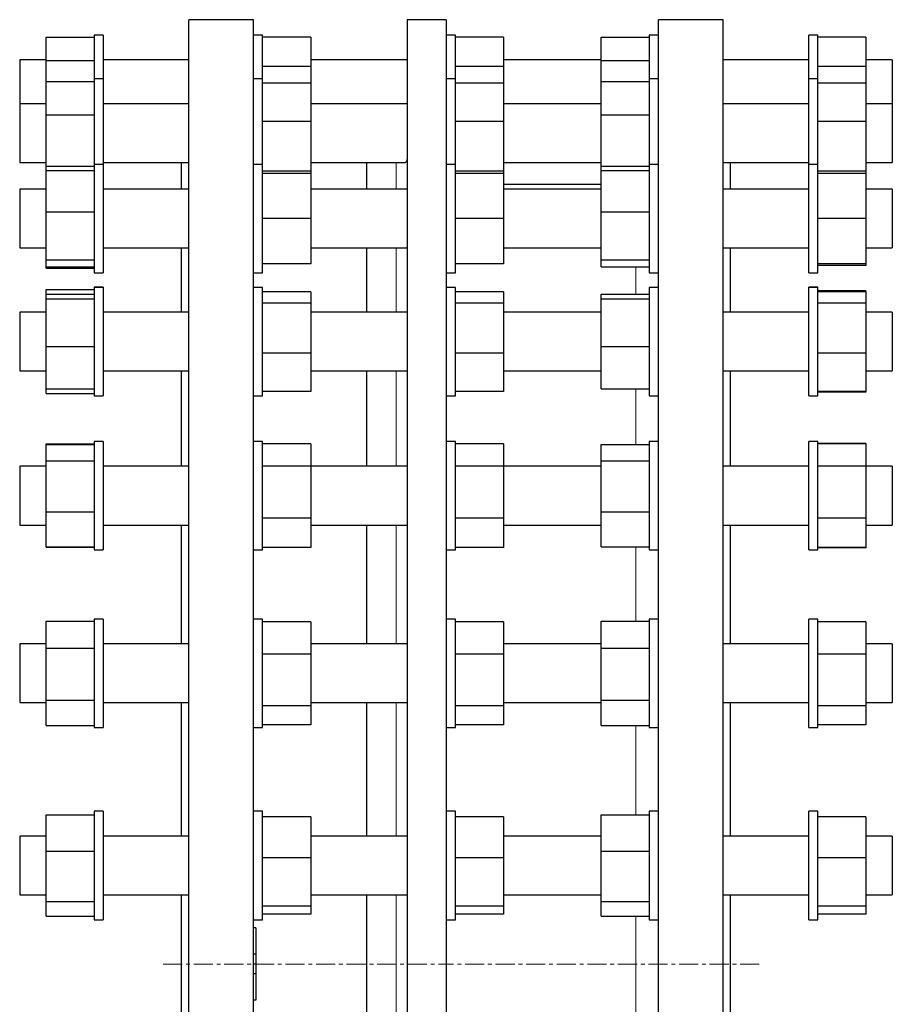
# Model space of a CAD drawing. Header units: millimetres. Extents: x 96 to 2396, y 129 to 2228.
# Tile 4 of 4: x 1816 to 2396, y 1547 to 2201. Entities that reach past the tile are written whole.
import ezdxf

# ---------------------------------------------------------------- set-up
doc = ezdxf.new("R2010")
doc.units = ezdxf.units.MM
doc.linetypes.add('CENTERX2', pattern=[20.32, 12.7, -2.54, 2.54, -2.54])
doc.layers.add('FORMAT', color=7, linetype='Continuous')

msp = doc.modelspace()

# ---------------------------------------------------------------- linework, layer by layer
at = {"color": 7, "linetype": 'Continuous', "lineweight": 25}
for p, q in [((1971.5, 2201), (1928.5, 2201)), ((1928.5, 946), (1928.5, 2201)), ((1971.5, 946), (1971.5, 2201)), ((2099.57, 2201), (2073.57, 2201)), ((2073.57, 2201), (2073.57, 946)), ((2099.57, 2201), (2099.57, 946)), ((2283.5, 2201), (2240.5, 2201)), ((2240.5, 1573.5), (2240.5, 2201)), ((2283.5, 1573.5), (2283.5, 2201)), ((1833.5, 2189.41), (1865.5, 2189.41)), ((1833.5, 2173.82), (1833.5, 2189.41)), ((1871.5, 2190.83), (1865.5, 2190.83)), ((1865.5, 2190.83), (1865.5, 2190.82)), ((1871.5, 2190.82), (1865.5, 2190.82)), ((1865.5, 2190.82), (1865.5, 2161.68)), ((1871.5, 2190.83), (1871.5, 2190.82)), ((1871.5, 2190.82), (1871.5, 2161.68)), ((1977.5, 2190.83), (1971.5, 2190.83)), ((1977.5, 2190.82), (1971.5, 2190.82)), ((1977.5, 2190.82), (1977.5, 2190.83)), ((1977.5, 2161.68), (1977.5, 2190.82)), ((2009.5, 2189.37), (1977.5, 2189.37)), ((2009.5, 2189.37), (2009.5, 2169.85)), ((2105.57, 2190.83), (2099.57, 2190.83)), ((2105.57, 2190.82), (2099.57, 2190.82)), ((2105.57, 2190.82), (2105.57, 2190.83)), ((2105.57, 2161.68), (2105.57, 2190.82)), ((2137.57, 2189.37), (2105.57, 2189.37)), ((2137.57, 2189.37), (2137.57, 2169.85)), ((2202.5, 2189.41), (2234.5, 2189.41)), ((2202.5, 2173.82), (2202.5, 2189.41)), ((2240.5, 2190.83), (2234.5, 2190.83)), ((2234.5, 2190.83), (2234.5, 2190.82)), ((2240.5, 2190.82), (2234.5, 2190.82)), ((2234.5, 2190.82), (2234.5, 2161.68)), ((2346.5, 2190.83), (2340.5, 2190.83)), ((2340.5, 2190.82), (2340.5, 2190.83)), ((2346.5, 2190.82), (2340.5, 2190.82)), ((2340.5, 2161.68), (2340.5, 2190.82)), ((2346.5, 2190.82), (2346.5, 2190.83)), ((2346.5, 2161.68), (2346.5, 2190.82)), ((2378.5, 2189.37), (2346.5, 2189.37)), ((2378.5, 2189.37), (2378.5, 2169.85)), ((1833.5, 2174.33), (1816, 2174.33)), ((1816, 2174.33), (1816, 2174.32)), ((1833.5, 2174.32), (1816, 2174.32)), ((1816, 2174.32), (1816, 2171.68)), ((1833.5, 2173.82), (1865.5, 2173.82)), ((1833.5, 2159.83), (1833.5, 2173.82)), ((1928.5, 2174.33), (1871.5, 2174.33)), ((1928.5, 2174.32), (1871.5, 2174.32)), ((2073.57, 2174.33), (2009.5, 2174.33)), ((2073.57, 2174.32), (2009.5, 2174.32)), ((2202.5, 2174.33), (2137.57, 2174.33)), ((2202.5, 2174.32), (2137.57, 2174.32)), ((2202.5, 2173.82), (2234.5, 2173.82)), ((2202.5, 2159.83), (2202.5, 2173.82)), ((2340.5, 2174.33), (2283.5, 2174.33)), ((2340.5, 2174.32), (2283.5, 2174.32)), ((2396, 2174.33), (2378.5, 2174.33)), ((2396, 2174.32), (2378.5, 2174.32)), ((2396, 2174.33), (2396, 2174.32)), ((2396, 2174.32), (2396, 2171.68)), ((1816, 2171.68), (1816, 2145.18)), ((2009.5, 2169.85), (1977.5, 2169.85)), ((2009.5, 2169.85), (2009.5, 2158.77)), ((2137.57, 2169.85), (2105.57, 2169.85)), ((2137.57, 2169.85), (2137.57, 2158.77)), ((2378.5, 2169.85), (2346.5, 2169.85)), ((2378.5, 2169.85), (2378.5, 2158.77)), ((2396, 2171.68), (2396, 2145.18)), ((1833.5, 2137.75), (1833.5, 2159.83)), ((1833.5, 2159.83), (1865.5, 2159.83)), ((1871.5, 2161.67), (1865.5, 2161.67)), ((1865.5, 2161.67), (1865.5, 2161.17)), ((1865.5, 2161.17), (1865.5, 2104.84)), ((1871.5, 2161.67), (1871.5, 2161.17)), ((1871.5, 2161.17), (1871.5, 2104.84)), ((1977.5, 2161.67), (1971.5, 2161.67)), ((1977.5, 2104.84), (1977.5, 2161.67)), ((2105.57, 2161.67), (2099.57, 2161.67)), ((2105.57, 2104.84), (2105.57, 2161.67)), ((2202.5, 2137.75), (2202.5, 2159.83)), ((2202.5, 2159.83), (2234.5, 2159.83)), ((2240.5, 2161.67), (2234.5, 2161.67)), ((2234.5, 2161.67), (2234.5, 2161.17)), ((2234.5, 2161.17), (2234.5, 2104.84)), ((2346.5, 2161.67), (2340.5, 2161.67)), ((2340.5, 2104.84), (2340.5, 2161.67)), ((2346.5, 2104.84), (2346.5, 2161.67)), ((2009.5, 2158.77), (1977.5, 2158.77)), ((2009.5, 2158.77), (2009.5, 2133.38)), ((2137.57, 2158.77), (2105.57, 2158.77)), ((2137.57, 2158.77), (2137.57, 2133.38)), ((2378.5, 2158.77), (2346.5, 2158.77)), ((2378.5, 2158.77), (2378.5, 2133.38)), ((1833.5, 2145.17), (1816, 2145.17)), ((1816, 2145.17), (1816, 2139.92)), ((1816, 2139.92), (1816, 2106.17)), ((1928.5, 2145.17), (1871.5, 2145.17)), ((2073.57, 2145.17), (2009.5, 2145.17)), ((2202.5, 2145.17), (2137.57, 2145.17)), ((2340.5, 2145.17), (2283.5, 2145.17)), ((2396, 2145.17), (2378.5, 2145.17)), ((2396, 2145.17), (2396, 2139.92)), ((2396, 2139.92), (2396, 2106.17)), ((1833.5, 2103.59), (1833.5, 2137.75)), ((1833.5, 2137.75), (1865.5, 2137.75)), ((2009.5, 2133.38), (1977.5, 2133.38)), ((2009.5, 2133.38), (2009.5, 2100.28)), ((2137.57, 2133.38), (2105.57, 2133.38)), ((2137.57, 2133.38), (2137.57, 2100.28)), ((2202.5, 2103.59), (2202.5, 2137.75)), ((2202.5, 2137.75), (2234.5, 2137.75)), ((2378.5, 2133.38), (2346.5, 2133.38)), ((2378.5, 2133.38), (2378.5, 2100.28)), ((1816, 2106.17), (1833.5, 2106.17)), ((1833.5, 2103.59), (1865.5, 2103.59)), ((1833.5, 2100.85), (1833.5, 2103.59)), ((1833.5, 2073.38), (1833.5, 2100.85)), ((1833.5, 2100.85), (1865.5, 2100.85)), ((1871.5, 2104.83), (1865.5, 2104.83)), ((1865.5, 2104.83), (1865.5, 2102.1)), ((1865.5, 2102.1), (1865.5, 2032.83)), ((1871.5, 2106.17), (1928.5, 2106.17)), ((1871.5, 2104.83), (1871.5, 2102.1)), ((1871.5, 2102.1), (1871.5, 2032.83)), ((1923.5, 2088.34), (1923.5, 2106.18)), ((1977.5, 2104.83), (1971.5, 2104.83)), ((1977.5, 2032.83), (1977.5, 2104.83)), ((2009.5, 2100.28), (1977.5, 2100.28)), ((2009.5, 2106.17), (2071.88, 2106.17)), ((2009.5, 2100.28), (2009.5, 2098.83)), ((2046.57, 2106.18), (2046.57, 2088.34)), ((2105.57, 2104.83), (2099.57, 2104.83)), ((2105.57, 2032.83), (2105.57, 2104.83)), ((2137.57, 2100.28), (2105.57, 2100.28)), ((2137.57, 2106.17), (2202.5, 2106.17)), ((2137.57, 2100.28), (2137.57, 2098.83)), ((2202.5, 2103.59), (2234.5, 2103.59)), ((2202.5, 2100.85), (2202.5, 2103.59)), ((2202.5, 2073.38), (2202.5, 2100.85)), ((2202.5, 2100.85), (2234.5, 2100.85)), ((2240.5, 2104.83), (2234.5, 2104.83)), ((2234.5, 2104.83), (2234.5, 2102.1)), ((2234.5, 2102.1), (2234.5, 2032.83)), ((2283.5, 2106.17), (2340.5, 2106.17)), ((2288.5, 2088.34), (2288.5, 2106.18)), ((2346.5, 2104.83), (2340.5, 2104.83)), ((2340.5, 2032.83), (2340.5, 2104.83)), ((2346.5, 2032.83), (2346.5, 2104.83)), ((2378.5, 2100.28), (2346.5, 2100.28)), ((2378.5, 2106.17), (2396, 2106.17)), ((2378.5, 2100.28), (2378.5, 2098.83)), ((2009.5, 2098.83), (1977.5, 2098.83)), ((2009.5, 2098.83), (2009.5, 2068.83)), ((2137.57, 2098.83), (2105.57, 2098.83)), ((2137.57, 2098.83), (2137.57, 2068.83)), ((2378.5, 2098.83), (2346.5, 2098.83)), ((2378.5, 2098.83), (2378.5, 2068.83)), ((1833.5, 2088.34), (1816, 2088.34)), ((1816, 2088.34), (1816, 2088.33)), ((1833.5, 2088.33), (1816, 2088.33)), ((1816, 2088.33), (1816, 2079.76)), ((1923.5, 2088.34), (1871.5, 2088.34)), ((1928.5, 2088.33), (1871.5, 2088.33)), ((2073.57, 2088.33), (2009.5, 2088.33)), ((2202.5, 2091.5), (2137.57, 2091.5)), ((2202.5, 2088.33), (2137.57, 2088.33)), ((2340.5, 2088.33), (2283.5, 2088.33)), ((2340.5, 2088.34), (2288.5, 2088.34)), ((2396, 2088.34), (2378.5, 2088.34)), ((2396, 2088.33), (2378.5, 2088.33)), ((2396, 2088.34), (2396, 2088.33)), ((2396, 2088.33), (2396, 2079.76)), ((1816, 2079.76), (1816, 2049.33)), ((2396, 2079.76), (2396, 2049.33)), ((1833.5, 2073.38), (1865.5, 2073.38)), ((1833.5, 2041.37), (1833.5, 2073.38)), ((2009.5, 2068.83), (1977.5, 2068.83)), ((2009.5, 2068.83), (2009.5, 2038.83)), ((2137.57, 2068.83), (2105.57, 2068.83)), ((2137.57, 2068.83), (2137.57, 2038.83)), ((2202.5, 2073.38), (2234.5, 2073.38)), ((2202.5, 2041.37), (2202.5, 2073.38)), ((2378.5, 2068.83), (2346.5, 2068.83)), ((2378.5, 2068.83), (2378.5, 2038.83)), ((1816, 2049.33), (1833.5, 2049.33)), ((1871.5, 2049.33), (1928.5, 2049.33)), ((1923.5, 2006.67), (1923.5, 2049.34)), ((2009.5, 2049.33), (2073, 2049.33)), ((2046.57, 2049.34), (2046.57, 2006.67)), ((2137.57, 2049.33), (2202.5, 2049.33)), ((2283.5, 2049.33), (2340.5, 2049.33)), ((2288.5, 2006.67), (2288.5, 2049.34)), ((2378.5, 2049.33), (2396, 2049.33)), ((1833.5, 2041.37), (1865.5, 2041.37)), ((1833.5, 2036.81), (1833.5, 2041.37)), ((2202.5, 2041.37), (2234.5, 2041.37)), ((2202.5, 2036.81), (2202.5, 2041.37)), ((1833.5, 2036.81), (1865.5, 2036.81)), ((1833.5, 2035.93), (1833.5, 2036.81)), ((1833.5, 2035.93), (1865.5, 2035.93)), ((2009.5, 2038.83), (1977.5, 2038.83)), ((2137.57, 2038.83), (2105.57, 2038.83)), ((2202.5, 2036.81), (2234.5, 2036.81)), ((2378.5, 2038.83), (2346.5, 2038.83)), ((2378.5, 2037.63), (2346.5, 2037.63)), ((2378.5, 2038.83), (2378.5, 2037.63)), ((1865.5, 2032.83), (1871.5, 2032.83)), ((1971.5, 2032.83), (1977.5, 2032.83)), ((2099.57, 2032.83), (2105.57, 2032.83)), ((2234.5, 2032.83), (2240.5, 2032.83)), ((2340.5, 2032.83), (2346.5, 2032.83)), ((1833.5, 2018.62), (1833.5, 2021.66)), ((1833.5, 2021.66), (1865.5, 2021.66)), ((1871.5, 2023.17), (1865.5, 2023.17)), ((1865.5, 2023.17), (1865.5, 2023.15)), ((1871.5, 2023.15), (1865.5, 2023.15)), ((1865.5, 2023.15), (1865.5, 2016.53)), ((1871.5, 2023.17), (1871.5, 2023.15)), ((1871.5, 2023.15), (1871.5, 2016.53)), ((1977.5, 2023.15), (1971.5, 2023.15)), ((1977.5, 1951.15), (1977.5, 2023.15)), ((2105.57, 2023.15), (2099.57, 2023.15)), ((2105.57, 1951.15), (2105.57, 2023.15)), ((2240.5, 2023.15), (2234.5, 2023.15)), ((2234.5, 2023.15), (2234.5, 2016.53)), ((2346.5, 2023.17), (2340.5, 2023.17)), ((2340.5, 2023.15), (2340.5, 2023.17)), ((2346.5, 2023.15), (2340.5, 2023.15)), ((2340.5, 1951.15), (2340.5, 2023.15)), ((2346.5, 2023.15), (2346.5, 2023.17)), ((2346.5, 1951.15), (2346.5, 2023.15)), ((1833.5, 2018.62), (1865.5, 2018.62)), ((1833.5, 2015.42), (1833.5, 2018.62)), ((1833.5, 2015.42), (1865.5, 2015.42)), ((1833.5, 1983.95), (1833.5, 2015.42)), ((1865.5, 2016.53), (1865.5, 1951.15)), ((1871.5, 2016.53), (1871.5, 1951.15)), ((2009.5, 2020.25), (1977.5, 2020.25)), ((2009.5, 2020.25), (2009.5, 2012.54)), ((2137.57, 2020.25), (2105.57, 2020.25)), ((2137.57, 2020.25), (2137.57, 2012.54)), ((2202.5, 2018.62), (2234.5, 2018.62)), ((2202.5, 2015.42), (2202.5, 2018.62)), ((2202.5, 2015.42), (2234.5, 2015.42)), ((2202.5, 1983.95), (2202.5, 2015.42)), ((2234.5, 2016.53), (2234.5, 1951.15)), ((2378.5, 2020.94), (2346.5, 2020.94)), ((2378.5, 2020.25), (2346.5, 2020.25)), ((2378.5, 2020.94), (2378.5, 2020.25)), ((2378.5, 2020.25), (2378.5, 2012.54)), ((2009.5, 2012.54), (1977.5, 2012.54)), ((2009.5, 2012.54), (2009.5, 1979.44)), ((2137.57, 2012.54), (2105.57, 2012.54)), ((2137.57, 2012.54), (2137.57, 1979.44)), ((2378.5, 2012.54), (2346.5, 2012.54)), ((2378.5, 2012.54), (2378.5, 1979.44)), ((1833.5, 2006.67), (1816, 2006.67)), ((1816, 2006.67), (1816, 2006.65)), ((1833.5, 2006.65), (1816, 2006.65)), ((1816, 2006.65), (1816, 1994.22)), ((1923.5, 2006.67), (1871.5, 2006.67)), ((1928.5, 2006.65), (1871.5, 2006.65)), ((2073.57, 2006.65), (2009.5, 2006.65)), ((2202.5, 2006.65), (2137.57, 2006.65)), ((2340.5, 2006.65), (2283.5, 2006.65)), ((2340.5, 2006.67), (2288.5, 2006.67)), ((2396, 2006.67), (2378.5, 2006.67)), ((2396, 2006.65), (2378.5, 2006.65)), ((2396, 2006.67), (2396, 2006.65)), ((2396, 2006.65), (2396, 1994.22)), ((1816, 1994.22), (1816, 1967.65)), ((2396, 1994.22), (2396, 1967.65)), ((1833.5, 1983.95), (1865.5, 1983.95)), ((1833.5, 1955.68), (1833.5, 1983.95)), ((2202.5, 1983.95), (2234.5, 1983.95)), ((2202.5, 1955.68), (2202.5, 1983.95)), ((2009.5, 1979.44), (1977.5, 1979.44)), ((2009.5, 1979.44), (2009.5, 1954.05)), ((2137.57, 1979.44), (2105.57, 1979.44)), ((2137.57, 1979.44), (2137.57, 1954.05)), ((2378.5, 1979.44), (2346.5, 1979.44)), ((2378.5, 1979.44), (2378.5, 1954.05)), ((1816, 1967.65), (1833.5, 1967.65)), ((1871.5, 1967.65), (1928.5, 1967.65)), ((1923.5, 1904.25), (1923.5, 1967.67)), ((2009.5, 1967.65), (2073.56, 1967.65)), ((2046.57, 1967.67), (2046.57, 1904.25)), ((2137.57, 1967.65), (2202.5, 1967.65)), ((2283.5, 1967.65), (2340.5, 1967.65)), ((2288.5, 1904.25), (2288.5, 1967.67)), ((2378.5, 1967.65), (2396, 1967.65)), ((1833.5, 1955.68), (1865.5, 1955.68)), ((1833.5, 1952.68), (1833.5, 1955.68)), ((1833.5, 1952.68), (1865.5, 1952.68)), ((1865.5, 1951.15), (1871.5, 1951.15)), ((1971.5, 1951.15), (1977.5, 1951.15)), ((2009.5, 1954.05), (1977.5, 1954.05)), ((2099.57, 1951.15), (2105.57, 1951.15)), ((2137.57, 1954.05), (2105.57, 1954.05)), ((2202.5, 1955.68), (2234.5, 1955.68)), ((2234.5, 1951.15), (2240.5, 1951.15)), ((2340.5, 1951.15), (2346.5, 1951.15)), ((2378.5, 1954.05), (2346.5, 1954.05)), ((2378.5, 1953.4), (2346.5, 1953.4)), ((2378.5, 1954.05), (2378.5, 1953.4)), ((1833.5, 1919.09), (1865.5, 1919.09)), ((1833.5, 1918.63), (1833.5, 1919.09)), ((1833.5, 1918.63), (1865.5, 1918.63)), ((1833.5, 1907.84), (1833.5, 1918.63)), ((1871.5, 1920.75), (1865.5, 1920.75)), ((1865.5, 1920.75), (1865.5, 1920.73)), ((1871.5, 1920.73), (1865.5, 1920.73)), ((1865.5, 1920.73), (1865.5, 1908.74)), ((1871.5, 1920.75), (1871.5, 1920.73)), ((1871.5, 1920.73), (1871.5, 1908.74)), ((1977.5, 1920.73), (1971.5, 1920.73)), ((1977.5, 1848.73), (1977.5, 1920.73)), ((2009.5, 1919.27), (1977.5, 1919.27)), ((2009.5, 1919.27), (2009.5, 1904.24)), ((2105.57, 1920.73), (2099.57, 1920.73)), ((2105.57, 1848.73), (2105.57, 1920.73)), ((2137.57, 1919.27), (2105.57, 1919.27)), ((2137.57, 1919.27), (2137.57, 1904.24)), ((2202.5, 1918.63), (2234.5, 1918.63)), ((2202.5, 1907.84), (2202.5, 1918.63)), ((2240.5, 1920.73), (2234.5, 1920.73)), ((2234.5, 1920.73), (2234.5, 1908.74)), ((2346.5, 1920.75), (2340.5, 1920.75)), ((2340.5, 1920.73), (2340.5, 1920.75)), ((2346.5, 1920.73), (2340.5, 1920.73)), ((2340.5, 1848.73), (2340.5, 1920.73)), ((2346.5, 1920.73), (2346.5, 1920.75)), ((2346.5, 1848.73), (2346.5, 1920.73)), ((2378.5, 1919.4), (2346.5, 1919.4)), ((2378.5, 1919.27), (2346.5, 1919.27)), ((2378.5, 1919.4), (2378.5, 1919.27)), ((2378.5, 1919.27), (2378.5, 1904.24)), ((1833.5, 1904.25), (1816, 1904.25)), ((1816, 1904.25), (1816, 1904.23)), ((1833.5, 1904.23), (1816, 1904.23)), ((1816, 1904.23), (1816, 1887.57)), ((1833.5, 1873.93), (1833.5, 1907.84)), ((1833.5, 1907.84), (1865.5, 1907.84)), ((1865.5, 1908.74), (1865.5, 1848.73)), ((1871.5, 1908.74), (1871.5, 1848.73)), ((1923.5, 1904.25), (1871.5, 1904.25)), ((1928.5, 1904.23), (1871.5, 1904.23)), ((2009.5, 1904.24), (1977.5, 1904.24)), ((2009.5, 1904.24), (2009.5, 1869.7)), ((2073.57, 1904.23), (2009.5, 1904.23)), ((2137.57, 1904.24), (2105.57, 1904.24)), ((2137.57, 1904.24), (2137.57, 1869.7)), ((2202.5, 1904.23), (2137.57, 1904.23)), ((2202.5, 1907.84), (2234.5, 1907.84)), ((2202.5, 1873.93), (2202.5, 1907.84)), ((2234.5, 1908.74), (2234.5, 1848.73)), ((2340.5, 1904.23), (2283.5, 1904.23)), ((2340.5, 1904.25), (2288.5, 1904.25)), ((2378.5, 1904.24), (2346.5, 1904.24)), ((2396, 1904.25), (2378.5, 1904.25)), ((2378.5, 1904.24), (2378.5, 1869.7)), ((2396, 1904.23), (2378.5, 1904.23)), ((2396, 1904.25), (2396, 1904.23)), ((2396, 1904.23), (2396, 1887.57)), ((1816, 1887.57), (1816, 1865.23)), ((2396, 1887.57), (2396, 1865.23)), ((1833.5, 1873.93), (1865.5, 1873.93)), ((1833.5, 1850.83), (1833.5, 1873.93)), ((2202.5, 1873.93), (2234.5, 1873.93)), ((2202.5, 1850.83), (2202.5, 1873.93)), ((1816, 1865.23), (1833.5, 1865.23)), ((1871.5, 1865.23), (1928.5, 1865.23)), ((1923.5, 1786.23), (1923.5, 1865.25)), ((2009.5, 1869.7), (1977.5, 1869.7)), ((2009.5, 1869.7), (2009.5, 1850.19)), ((2009.5, 1865.23), (2073.57, 1865.23)), ((2046.57, 1865.25), (2046.57, 1786.2)), ((2137.57, 1869.7), (2105.57, 1869.7)), ((2137.57, 1869.7), (2137.57, 1850.19)), ((2137.57, 1865.23), (2202.5, 1865.23)), ((2283.5, 1865.23), (2340.5, 1865.23)), ((2288.5, 1786.23), (2288.5, 1865.25)), ((2378.5, 1869.7), (2346.5, 1869.7)), ((2378.5, 1869.7), (2378.5, 1850.19)), ((2378.5, 1865.23), (2396, 1865.23)), ((1833.5, 1850.83), (1865.5, 1850.83)), ((1833.5, 1850.41), (1833.5, 1850.83)), ((1833.5, 1850.41), (1865.5, 1850.41)), ((1865.5, 1848.73), (1871.5, 1848.73)), ((1971.5, 1848.73), (1977.5, 1848.73)), ((2009.5, 1850.19), (1977.5, 1850.19)), ((2099.57, 1848.73), (2105.57, 1848.73)), ((2137.57, 1850.19), (2105.57, 1850.19)), ((2202.5, 1850.83), (2234.5, 1850.83)), ((2234.5, 1848.73), (2240.5, 1848.73)), ((2340.5, 1848.73), (2346.5, 1848.73)), ((2378.5, 1850.19), (2346.5, 1850.19)), ((2378.5, 1850.11), (2346.5, 1850.11)), ((2378.5, 1850.19), (2378.5, 1850.11)), ((1833.5, 1783.49), (1833.5, 1801.34)), ((1833.5, 1801.34), (1865.5, 1801.34)), ((1871.5, 1802.73), (1865.5, 1802.73)), ((1865.5, 1802.73), (1865.5, 1802.7)), ((1871.5, 1802.7), (1865.5, 1802.7)), ((1865.5, 1802.7), (1865.5, 1784.15)), ((1871.5, 1802.73), (1871.5, 1802.7)), ((1871.5, 1802.7), (1871.5, 1784.15)), ((1977.5, 1802.7), (1971.5, 1802.7)), ((1977.5, 1730.7), (1977.5, 1802.7)), ((2009.5, 1800.96), (1977.5, 1800.96)), ((2009.5, 1800.96), (2009.5, 1779.36)), ((2105.57, 1802.7), (2099.57, 1802.7)), ((2105.57, 1730.7), (2105.57, 1802.7)), ((2137.57, 1800.96), (2105.57, 1800.96)), ((2137.57, 1800.96), (2137.57, 1779.36)), ((2202.5, 1783.49), (2202.5, 1801.34)), ((2202.5, 1801.34), (2234.5, 1801.34)), ((2240.5, 1802.7), (2234.5, 1802.7)), ((2234.5, 1802.7), (2234.5, 1784.15)), ((2346.5, 1802.73), (2340.5, 1802.73)), ((2340.5, 1802.7), (2340.5, 1802.73)), ((2346.5, 1802.7), (2340.5, 1802.7)), ((2340.5, 1730.7), (2340.5, 1802.7)), ((2346.5, 1802.7), (2346.5, 1802.73)), ((2346.5, 1730.7), (2346.5, 1802.7)), ((2378.5, 1800.96), (2346.5, 1800.96)), ((2378.5, 1800.96), (2378.5, 1779.36)), ((1833.5, 1786.23), (1816, 1786.23)), ((1816, 1786.23), (1816, 1786.2)), ((1833.5, 1786.2), (1816, 1786.2)), ((1816, 1786.2), (1816, 1765.18)), ((1923.5, 1786.23), (1871.5, 1786.23)), ((1928.5, 1786.2), (1871.5, 1786.2)), ((2073.57, 1786.2), (2009.5, 1786.2)), ((2202.5, 1786.2), (2137.57, 1786.2)), ((2340.5, 1786.2), (2283.5, 1786.2)), ((2340.5, 1786.23), (2288.5, 1786.23)), ((2396, 1786.23), (2378.5, 1786.23)), ((2396, 1786.2), (2378.5, 1786.2)), ((2396, 1786.23), (2396, 1786.2)), ((2396, 1786.2), (2396, 1765.18)), ((1833.5, 1748.85), (1833.5, 1783.49)), ((1833.5, 1783.49), (1865.5, 1783.49)), ((1865.5, 1784.15), (1865.5, 1730.7)), ((1871.5, 1784.15), (1871.5, 1730.7)), ((2202.5, 1748.85), (2202.5, 1783.49)), ((2202.5, 1783.49), (2234.5, 1783.49)), ((2234.5, 1784.15), (2234.5, 1730.7)), ((2009.5, 1779.36), (1977.5, 1779.36)), ((2009.5, 1779.36), (2009.5, 1745.1)), ((2137.57, 1779.36), (2105.57, 1779.36)), ((2137.57, 1779.36), (2137.57, 1745.1)), ((2378.5, 1779.36), (2346.5, 1779.36)), ((2378.5, 1779.36), (2378.5, 1745.1)), ((1816, 1765.18), (1816, 1747.2)), ((2396, 1765.18), (2396, 1747.2)), ((1816, 1747.2), (1833.5, 1747.2)), ((1833.5, 1748.85), (1865.5, 1748.85)), ((1833.5, 1732.07), (1833.5, 1748.85)), ((1871.5, 1747.2), (1928.5, 1747.2)), ((1923.5, 1658.52), (1923.5, 1747.23)), ((2009.5, 1747.2), (2073.57, 1747.2)), ((2046.57, 1747.2), (2046.57, 1658.49)), ((2137.57, 1747.2), (2202.5, 1747.2)), ((2202.5, 1748.85), (2234.5, 1748.85)), ((2202.5, 1732.07), (2202.5, 1748.85)), ((2283.5, 1747.2), (2340.5, 1747.2)), ((2288.5, 1658.52), (2288.5, 1747.23)), ((2378.5, 1747.2), (2396, 1747.2)), ((2009.5, 1745.1), (1977.5, 1745.1)), ((2009.5, 1745.1), (2009.5, 1732.45)), ((2137.57, 1745.1), (2105.57, 1745.1)), ((2137.57, 1745.1), (2137.57, 1732.45)), ((2378.5, 1745.1), (2346.5, 1745.1)), ((2378.5, 1745.1), (2378.5, 1732.45)), ((1833.5, 1732.07), (1865.5, 1732.07)), ((1865.5, 1730.7), (1871.5, 1730.7)), ((1971.5, 1730.7), (1977.5, 1730.7)), ((2009.5, 1732.45), (1977.5, 1732.45)), ((2099.57, 1730.7), (2105.57, 1730.7)), ((2137.57, 1732.45), (2105.57, 1732.45)), ((2202.5, 1732.07), (2234.5, 1732.07)), ((2234.5, 1730.7), (2240.5, 1730.7)), ((2340.5, 1730.7), (2346.5, 1730.7)), ((2378.5, 1732.45), (2346.5, 1732.45)), ((1871.5, 1675.02), (1865.5, 1675.02)), ((1865.5, 1675.02), (1865.5, 1674.99)), ((1871.5, 1674.99), (1865.5, 1674.99)), ((1865.5, 1674.99), (1865.5, 1648.99)), ((1871.5, 1675.02), (1871.5, 1674.99)), ((1871.5, 1674.99), (1871.5, 1648.99)), ((1977.5, 1674.99), (1971.5, 1674.99)), ((1977.5, 1602.99), (1977.5, 1674.99)), ((2105.57, 1674.99), (2099.57, 1674.99)), ((2105.57, 1602.99), (2105.57, 1674.99)), ((2240.5, 1674.99), (2234.5, 1674.99)), ((2234.5, 1674.99), (2234.5, 1648.99)), ((2346.5, 1675.02), (2340.5, 1675.02)), ((2340.5, 1674.99), (2340.5, 1675.02)), ((2346.5, 1674.99), (2340.5, 1674.99)), ((2340.5, 1602.99), (2340.5, 1674.99)), ((2346.5, 1674.99), (2346.5, 1675.02)), ((2346.5, 1602.99), (2346.5, 1674.99)), ((1833.5, 1648.61), (1833.5, 1672.62)), ((1833.5, 1672.62), (1865.5, 1672.62)), ((2009.5, 1671.23), (1977.5, 1671.23)), ((2009.5, 1671.23), (2009.5, 1644.15)), ((2137.57, 1671.23), (2105.57, 1671.23)), ((2137.57, 1671.23), (2137.57, 1644.15)), ((2202.5, 1648.61), (2202.5, 1672.62)), ((2202.5, 1672.62), (2234.5, 1672.62)), ((2378.5, 1671.23), (2346.5, 1671.23)), ((2378.5, 1671.23), (2378.5, 1644.15)), ((1833.5, 1658.52), (1816, 1658.52)), ((1816, 1658.52), (1816, 1658.49)), ((1833.5, 1658.49), (1816, 1658.49)), ((1816, 1658.49), (1816, 1633.18)), ((1923.5, 1658.52), (1871.5, 1658.52)), ((1928.5, 1658.49), (1871.5, 1658.49)), ((2073.57, 1658.49), (2009.5, 1658.49)), ((2202.5, 1658.49), (2137.57, 1658.49)), ((2340.5, 1658.49), (2283.5, 1658.49)), ((2340.5, 1658.52), (2288.5, 1658.52)), ((2396, 1658.52), (2378.5, 1658.52)), ((2396, 1658.49), (2378.5, 1658.49)), ((2396, 1658.52), (2396, 1658.49)), ((2396, 1658.49), (2396, 1633.18)), ((1865.5, 1648.99), (1865.5, 1602.99)), ((1871.5, 1648.99), (1871.5, 1602.99)), ((2234.5, 1648.99), (2234.5, 1602.99)), ((1833.5, 1614.98), (1833.5, 1648.61)), ((1833.5, 1648.61), (1865.5, 1648.61)), ((2009.5, 1644.15), (1977.5, 1644.15)), ((2009.5, 1644.15), (2009.5, 1611.9)), ((2137.57, 1644.15), (2105.57, 1644.15)), ((2137.57, 1644.15), (2137.57, 1611.9)), ((2202.5, 1648.61), (2234.5, 1648.61)), ((2202.5, 1614.98), (2202.5, 1648.61)), ((2378.5, 1644.15), (2346.5, 1644.15)), ((2378.5, 1644.15), (2378.5, 1611.9)), ((1816, 1633.18), (1816, 1619.49)), ((2396, 1633.18), (2396, 1619.49)), ((1816, 1619.49), (1833.5, 1619.49)), ((1871.5, 1619.49), (1928.5, 1619.49)), ((1923.5, 1527.52), (1923.5, 1619.52)), ((2009.5, 1619.49), (2073.57, 1619.49)), ((2046.57, 1619.49), (2046.57, 1527.49)), ((2137.57, 1619.49), (2202.5, 1619.49)), ((2283.5, 1619.49), (2340.5, 1619.49)), ((2288.5, 1573.5), (2288.5, 1619.52)), ((2378.5, 1619.49), (2396, 1619.49)), ((1833.5, 1614.98), (1865.5, 1614.98)), ((1833.5, 1605.36), (1833.5, 1614.98)), ((2009.5, 1611.9), (1977.5, 1611.9)), ((2009.5, 1611.9), (2009.5, 1606.74)), ((2137.57, 1611.9), (2105.57, 1611.9)), ((2137.57, 1611.9), (2137.57, 1606.74)), ((2202.5, 1614.98), (2234.5, 1614.98)), ((2202.5, 1605.36), (2202.5, 1614.98)), ((2378.5, 1611.9), (2346.5, 1611.9)), ((2378.5, 1611.9), (2378.5, 1606.74)), ((1833.5, 1605.36), (1865.5, 1605.36)), ((1865.5, 1602.99), (1871.5, 1602.99)), ((1971.5, 1602.99), (1977.5, 1602.99)), ((2009.5, 1606.74), (1977.5, 1606.74)), ((2099.57, 1602.99), (2105.57, 1602.99)), ((2137.57, 1606.74), (2105.57, 1606.74)), ((2202.5, 1605.36), (2234.5, 1605.36)), ((2234.5, 1602.99), (2240.5, 1602.99)), ((2340.5, 1602.99), (2346.5, 1602.99)), ((2378.5, 1606.74), (2346.5, 1606.74)), ((1973, 1597.5), (1971.5, 1597.5)), ((1973, 1597.5), (1973, 1580.02)), ((1973, 1580.02), (1971.5, 1580.02)), ((1973, 1580.02), (1973, 1573.5)), ((1973, 1573.5), (1971.5, 1573.5)), ((1973, 1573.5), (1973, 1566.99)), ((2240.5, 946), (2240.5, 1573.5)), ((2283.5, 946), (2283.5, 1573.5)), ((2288.5, 1527.52), (2288.5, 1573.5)), ((1973, 1566.99), (1971.5, 1566.99)), ((1973, 1566.99), (1973, 1549.5)), ((1973, 1549.5), (1971.5, 1549.5))]:
    msp.add_line(p, q, dxfattribs=at)
at = {"color": 8, "linetype": 'Continuous', "lineweight": 18}
for p, q in [((2066.27, 2088.33), (2066.27, 2106.17)), ((2066.27, 2006.65), (2066.27, 2049.33)), ((2225.5, 2018.62), (2225.5, 2036.81)), ((2066.27, 1904.23), (2066.27, 1967.65)), ((2225.5, 1918.63), (2225.5, 1955.68)), ((2066.27, 1786.2), (2066.27, 1865.23)), ((2225.5, 1801.34), (2225.5, 1850.83)), ((2066.27, 1658.49), (2066.27, 1747.2)), ((2225.5, 1672.62), (2225.5, 1732.07)), ((2066.27, 1527.49), (2066.27, 1619.49)), ((2225.5, 1573.5), (2225.5, 1605.36)), ((2225.5, 1538.93), (2225.5, 1573.5))]:
    msp.add_line(p, q, dxfattribs=at)
at = {"color": 7, "linetype": 'Continuous', "lineweight": 25}
for points, knots in [([(2071.88, 2106.18), (2071.94, 2106.18), (2072.11, 2106.17), (2072.42, 2106.26), (2072.79, 2106.45), (2073.11, 2106.75), (2073.36, 2107.15), (2073.54, 2107.63), (2073.56, 2108.01), (2073.57, 2108.21)], [0, 0, 0, 0, 0.069848, 0.226641, 0.383422, 0.543785, 0.704104, 0.851325, 1, 1, 1, 1]), ([(2073, 2049.34), (2073.03, 2049.34), (2073.18, 2049.32), (2073.36, 2049.41), (2073.54, 2049.58), (2073.56, 2049.78), (2073.57, 2049.87)], [0, 0, 0, 0, 0.101995, 0.417562, 0.70735, 1, 1, 1, 1])]:
    msp.add_open_spline(points, degree=3, knots=knots, dxfattribs=at)
at = {"layer": 'FORMAT', "linetype": 'CENTERX2', "lineweight": 18}
for p in [(1911.38, 1573.5), (2307.61, 1573.5)]:
    msp.add_line(p, (2099.57, 1573.5), dxfattribs=at)

doc.saveas('drawing.dxf')
